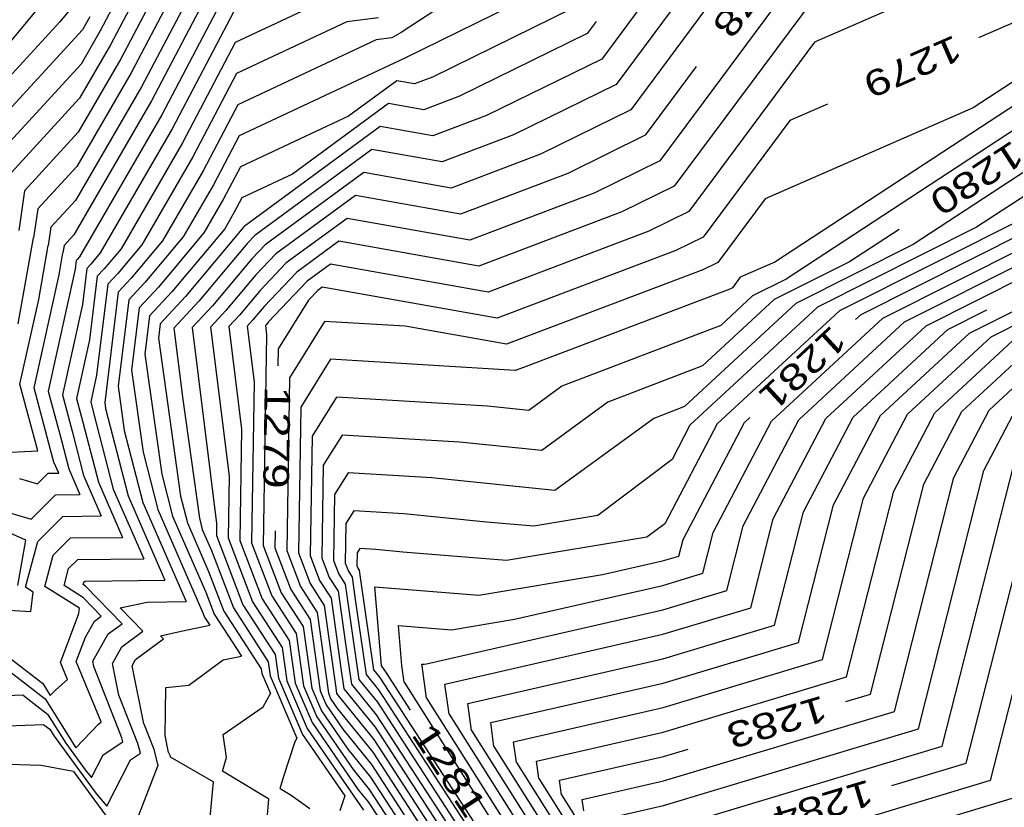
# Model space of a CAD drawing. Header units: feet. Extents: x -19835 to -19507, y 220308 to 220783.
# Tile 25 of 49: x -19604 to -19565, y 220387 to 220418. Entities that reach past the tile are written whole.
import ezdxf

# ---------------------------------------------------------------- set-up
doc = ezdxf.new("R2010")
doc.units = ezdxf.units.FT
doc.header["$LTSCALE"] = 25
doc.header["$MEASUREMENT"] = 0
for name, color, linetype in [('H1_HOEHENLINIEN', 86, 'CONTINUOUS'), ('H1_ZAEHLLIN_TXT', 3, 'CONTINUOUS'), ('H1_ZAEHLLINIEN', 11, 'CONTINUOUS')]:
    doc.layers.add(name, color=color, linetype=linetype)

msp = doc.modelspace()

# ---------------------------------------------------------------- linework, layer by layer
at = {"layer": 'H1_HOEHENLINIEN'}
for p, q in [((-19572.897, 220423.48), (-19579.858, 220414.109)), ((-19575.658, 220423.254), (-19580.985, 220416.083)), ((-19574.278, 220423.367), (-19580.421, 220415.096)), ((-19570.793, 220422.823), (-19578.73, 220412.136)), ((-19596.292, 220419.896), (-19598.861, 220414.999)), ((-19571.756, 220419.781), (-19578.167, 220411.149)), ((-19598.002, 220419.246), (-19599.66, 220416.085)), ((-19597.147, 220419.571), (-19599.261, 220415.542)), ((-19566.607, 220419.41), (-19572.719, 220416.739)), ((-19595.322, 220419.137), (-19598.062, 220413.912)), ((-19582.675, 220419.043), (-19588.604, 220416.134)), ((-19599.712, 220418.596), (-19600.459, 220417.172)), ((-19601.404, 220418.278), (-19602.028, 220417.523)), ((-19592.032, 220418.218), (-19595.218, 220416.724)), ((-19582.112, 220418.057), (-19587.554, 220415.385)), ((-19600.858, 220417.715), (-19601.149, 220417.215)), ((-19595.27, 220417.931), (-19597.663, 220413.369)), ((-19587.498, 220417.939), (-19588.775, 220417.119)), ((-19602.028, 220417.523), (-19605.438, 220413.81)), ((-19601.149, 220417.215), (-19604.928, 220413.101)), ((-19600.459, 220417.172), (-19601.205, 220415.89)), ((-19589.13, 220416.906), (-19589.746, 220416.829)), ((-19588.775, 220417.119), (-19589.13, 220416.906)), ((-19595.218, 220416.724), (-19597.264, 220412.826)), ((-19589.746, 220416.829), (-19595.115, 220414.312)), ((-19572.719, 220416.739), (-19577.603, 220410.162)), ((-19601.205, 220415.89), (-19604.417, 220412.392)), ((-19599.66, 220416.085), (-19601.315, 220413.24)), ((-19588.636, 220416.118), (-19595.064, 220413.105)), ((-19588.617, 220416.132), (-19588.636, 220416.118)), ((-19588.61, 220416.131), (-19588.617, 220416.132)), ((-19588.604, 220416.134), (-19588.61, 220416.131)), ((-19580.985, 220416.083), (-19585.455, 220413.889)), ((-19563.617, 220416.117), (-19566.562, 220414.188)), ((-19599.261, 220415.542), (-19601.37, 220411.914)), ((-19587.554, 220415.385), (-19588.254, 220415.12)), ((-19563.132, 220415.49), (-19574.26, 220408.201)), ((-19598.861, 220414.999), (-19601.425, 220410.589)), ((-19588.939, 220415.242), (-19590.816, 220413.866)), ((-19588.254, 220415.12), (-19588.939, 220415.242)), ((-19580.421, 220415.096), (-19584.406, 220413.14)), ((-19562.648, 220414.864), (-19573.827, 220407.541)), ((-19595.115, 220414.312), (-19596.465, 220411.739)), ((-19598.062, 220413.912), (-19601.26, 220408.412)), ((-19590.816, 220413.866), (-19595.012, 220411.899)), ((-19585.455, 220413.889), (-19587.54, 220413.098)), ((-19579.858, 220414.109), (-19583.356, 220412.392)), ((-19566.562, 220414.188), (-19574.644, 220410.655)), ((-19561.679, 220413.61), (-19568.893, 220408.884)), ((-19601.315, 220413.24), (-19603.397, 220410.973)), ((-19597.663, 220413.369), (-19600.455, 220408.567)), ((-19595.064, 220413.105), (-19596.065, 220411.196)), ((-19589.584, 220413.461), (-19594.866, 220409.588)), ((-19587.54, 220413.098), (-19589.584, 220413.461)), ((-19584.406, 220413.14), (-19587.183, 220412.088)), ((-19597.264, 220412.826), (-19599.65, 220408.722)), ((-19561.194, 220412.983), (-19566.427, 220409.555)), ((-19589.906, 220412.571), (-19594.459, 220409.233)), ((-19587.183, 220412.088), (-19589.906, 220412.571)), ((-19583.356, 220412.392), (-19586.826, 220411.077)), ((-19578.73, 220412.136), (-19581.257, 220410.895)), ((-19601.37, 220411.914), (-19602.886, 220410.264)), ((-19596.465, 220411.739), (-19598.039, 220409.031)), ((-19595.012, 220411.899), (-19595.666, 220410.652)), ((-19590.228, 220411.68), (-19594.051, 220408.877)), ((-19586.826, 220411.077), (-19590.228, 220411.68)), ((-19596.065, 220411.196), (-19597.234, 220409.186)), ((-19570.074, 220406.022), (-19559.795, 220411.184)), ((-19603.397, 220410.973), (-19603.613, 220409.431)), ((-19581.257, 220410.895), (-19586.112, 220409.055)), ((-19578.167, 220411.149), (-19580.208, 220410.147)), ((-19601.425, 220410.589), (-19602.376, 220409.555)), ((-19595.666, 220410.652), (-19596.429, 220409.34)), ((-19574.644, 220410.655), (-19576.476, 220408.188)), ((-19569.232, 220405.878), (-19559.463, 220410.783)), ((-19602.886, 220410.264), (-19603.044, 220409.141)), ((-19580.208, 220410.147), (-19585.755, 220408.044)), ((-19577.603, 220410.162), (-19579.158, 220409.399)), ((-19563.96, 220410.227), (-19571.758, 220406.311)), ((-19568.391, 220405.734), (-19559.131, 220410.383)), ((-19590.873, 220409.9), (-19593.237, 220408.167)), ((-19586.112, 220409.055), (-19590.873, 220409.9)), ((-19602.376, 220409.555), (-19602.475, 220408.85)), ((-19596.429, 220409.34), (-19598.202, 220407.224)), ((-19594.896, 220409.557), (-19597.152, 220406.863)), ((-19594.866, 220409.588), (-19594.896, 220409.557)), ((-19579.158, 220409.399), (-19585.398, 220407.033)), ((-19566.427, 220409.555), (-19572.6, 220406.455)), ((-19566.707, 220405.445), (-19558.467, 220409.582)), ((-19603.639, 220405.8), (-19603.044, 220409.141)), ((-19598.039, 220409.031), (-19599.251, 220407.584)), ((-19597.234, 220409.186), (-19598.726, 220407.404)), ((-19594.735, 220408.943), (-19596.628, 220406.683)), ((-19594.459, 220409.233), (-19594.735, 220408.943)), ((-19594.051, 220408.877), (-19594.574, 220408.328)), ((-19591.195, 220409.009), (-19592.829, 220407.811)), ((-19585.755, 220408.044), (-19591.195, 220409.009)), ((-19568.893, 220408.884), (-19573.442, 220406.6)), ((-19565.865, 220405.301), (-19558.135, 220409.182)), ((-19602.847, 220406.756), (-19602.475, 220408.85)), ((-19600.455, 220408.567), (-19600.825, 220408.125)), ((-19599.65, 220408.722), (-19600.301, 220407.945)), ((-19601.388, 220408.265), (-19601.43, 220407.924)), ((-19601.35, 220408.305), (-19601.388, 220408.265)), ((-19601.26, 220408.412), (-19601.35, 220408.305)), ((-19600.825, 220408.125), (-19600.981, 220407.958)), ((-19594.574, 220408.328), (-19596.103, 220406.503)), ((-19593.237, 220408.167), (-19594.253, 220407.098)), ((-19591.517, 220408.119), (-19592.422, 220407.456)), ((-19585.398, 220407.033), (-19591.517, 220408.119)), ((-19576.476, 220408.188), (-19577.059, 220407.902)), ((-19574.26, 220408.201), (-19575.607, 220407.612)), ((-19601.43, 220407.924), (-19602.477, 220403.187)), ((-19600.981, 220407.958), (-19601.153, 220406.552)), ((-19600.301, 220407.945), (-19600.574, 220407.652)), ((-19592.829, 220407.811), (-19594.092, 220406.484)), ((-19577.059, 220407.902), (-19584.684, 220405.012)), ((-19600.574, 220407.652), (-19600.877, 220405.181)), ((-19599.251, 220407.584), (-19599.76, 220407.038)), ((-19598.726, 220407.404), (-19599.353, 220406.732)), ((-19592.422, 220407.456), (-19593.931, 220405.869)), ((-19575.607, 220407.612), (-19575.913, 220407.201)), ((-19573.827, 220407.541), (-19575.126, 220406.889)), ((-19599.76, 220407.038), (-19600.285, 220402.757)), ((-19598.202, 220407.224), (-19598.946, 220406.425)), ((-19594.253, 220407.098), (-19595.053, 220406.143)), ((-19576.01, 220407.154), (-19583.925, 220404.154)), ((-19575.913, 220407.201), (-19576.01, 220407.154)), ((-19603.576, 220403.463), (-19602.847, 220406.756)), ((-19599.353, 220406.732), (-19599.764, 220403.381)), ((-19597.152, 220406.863), (-19598.132, 220405.812)), ((-19596.628, 220406.683), (-19597.603, 220405.636)), ((-19573.442, 220406.6), (-19577.77, 220402.595)), ((-19575.126, 220406.889), (-19576.363, 220405.744)), ((-19601.153, 220406.552), (-19601.928, 220403.049)), ((-19598.946, 220406.425), (-19599.243, 220404.005)), ((-19596.103, 220406.503), (-19596.891, 220405.658)), ((-19594.092, 220406.484), (-19594.529, 220405.962)), ((-19572.6, 220406.455), (-19577.559, 220401.867)), ((-19571.758, 220406.311), (-19576.503, 220401.921)), ((-19595.053, 220406.143), (-19595.466, 220405.7)), ((-19594.529, 220405.962), (-19594.754, 220405.721)), ((-19593.931, 220405.869), (-19594.004, 220405.782)), ((-19591.744, 220405.899), (-19593.11, 220403.71)), ((-19588.623, 220405.71), (-19591.744, 220405.899)), ((-19574.391, 220402.028), (-19570.074, 220406.022)), ((-19573.335, 220402.082), (-19569.232, 220405.878)), ((-19598.132, 220405.812), (-19598.201, 220405.254)), ((-19597.603, 220405.636), (-19597.256, 220402.866)), ((-19596.891, 220405.658), (-19595.939, 220398.058)), ((-19595.466, 220405.7), (-19594.968, 220401.719)), ((-19594.754, 220405.721), (-19594.482, 220403.55)), ((-19594.004, 220405.782), (-19594.041, 220405.742)), ((-19594.041, 220405.742), (-19593.996, 220405.38)), ((-19584.684, 220405.012), (-19588.623, 220405.71)), ((-19576.363, 220405.744), (-19582.53, 220403.382)), ((-19572.278, 220402.136), (-19568.391, 220405.734)), ((-19570.166, 220402.243), (-19566.707, 220405.445)), ((-19600.877, 220405.181), (-19601.379, 220402.911)), ((-19598.201, 220405.254), (-19597.338, 220399.117)), ((-19593.996, 220405.38), (-19594.128, 220397.206)), ((-19569.11, 220402.297), (-19565.865, 220405.301)), ((-19568.054, 220402.351), (-19565.023, 220405.156)), ((-19565.942, 220402.458), (-19563.339, 220404.867)), ((-19591.517, 220404.429), (-19592.672, 220402.578)), ((-19584.342, 220403.997), (-19591.517, 220404.429)), ((-19599.243, 220404.005), (-19598.795, 220400.819)), ((-19584.326, 220403.995), (-19584.342, 220403.997)), ((-19584.313, 220404.005), (-19584.326, 220403.995)), ((-19583.925, 220404.154), (-19584.313, 220404.005)), ((-19594.482, 220403.55), (-19594.582, 220397.303)), ((-19593.11, 220403.71), (-19593.218, 220397.011)), ((-19602.886, 220400.882), (-19603.576, 220403.463)), ((-19602.477, 220403.187), (-19601.966, 220401.276)), ((-19599.764, 220403.381), (-19599.523, 220401.67)), ((-19582.53, 220403.382), (-19583.82, 220402.441)), ((-19601.928, 220403.049), (-19601.55, 220401.636)), ((-19601.379, 220402.911), (-19601.134, 220401.995)), ((-19600.285, 220402.757), (-19600.251, 220402.521)), ((-19597.256, 220402.866), (-19596.61, 220398.266)), ((-19591.29, 220402.96), (-19592.234, 220401.447)), ((-19585.424, 220402.607), (-19591.29, 220402.96)), ((-19600.251, 220402.521), (-19599.377, 220399.131)), ((-19592.672, 220402.578), (-19592.763, 220396.913)), ((-19583.82, 220402.441), (-19585.424, 220402.607)), ((-19577.77, 220402.595), (-19578.964, 220402.138)), ((-19567.311, 220399.848), (-19565.942, 220402.458)), ((-19566.142, 220400.117), (-19564.886, 220402.512)), ((-19601.134, 220401.995), (-19600.531, 220399.656)), ((-19578.964, 220402.138), (-19582.808, 220399.331)), ((-19576.66, 220397.701), (-19574.391, 220402.028)), ((-19575.491, 220397.969), (-19573.335, 220402.082)), ((-19574.322, 220398.238), (-19572.278, 220402.136)), ((-19571.985, 220398.775), (-19570.166, 220402.243)), ((-19570.817, 220399.043), (-19569.11, 220402.297)), ((-19569.648, 220399.311), (-19568.054, 220402.351)), ((-19601.55, 220401.636), (-19601.107, 220399.918)), ((-19599.523, 220401.67), (-19598.801, 220398.869)), ((-19594.968, 220401.719), (-19595.037, 220397.401)), ((-19576.503, 220401.921), (-19578.533, 220398.048)), ((-19577.559, 220401.867), (-19578.254, 220400.542)), ((-19601.966, 220401.276), (-19601.684, 220400.181)), ((-19592.234, 220401.447), (-19592.308, 220396.816)), ((-19605.159, 220400.758), (-19602.886, 220400.882)), ((-19562.636, 220400.922), (-19565.899, 220388.08)), ((-19598.795, 220400.819), (-19598.224, 220398.606)), ((-19578.254, 220400.542), (-19581.131, 220398.37)), ((-19601.684, 220400.181), (-19601.247, 220399.18)), ((-19568.689, 220390.091), (-19566.142, 220400.117)), ((-19567.759, 220389.421), (-19564.973, 220400.385)), ((-19601.107, 220399.918), (-19600.422, 220398.349)), ((-19590.835, 220400.022), (-19591.358, 220399.185)), ((-19587.588, 220399.827), (-19590.835, 220400.022)), ((-19582.808, 220399.331), (-19587.588, 220399.827)), ((-19569.619, 220390.761), (-19567.311, 220399.848)), ((-19600.531, 220399.656), (-19599.596, 220397.518)), ((-19603.137, 220398.23), (-19602.193, 220399.17)), ((-19602.193, 220399.17), (-19601.247, 220399.18)), ((-19599.377, 220399.131), (-19597.946, 220395.856)), ((-19597.338, 220399.117), (-19597.071, 220398.081)), ((-19591.358, 220399.185), (-19591.399, 220396.621)), ((-19572.41, 220392.772), (-19570.817, 220399.043)), ((-19571.48, 220392.102), (-19569.648, 220399.311)), ((-19604.776, 220398.703), (-19603.137, 220398.23)), ((-19598.801, 220398.869), (-19597.121, 220395.025)), ((-19598.224, 220398.606), (-19596.468, 220394.587)), ((-19590.607, 220398.553), (-19590.919, 220398.053)), ((-19588.67, 220398.436), (-19590.607, 220398.553)), ((-19573.34, 220393.443), (-19571.985, 220398.775)), ((-19602.879, 220397.363), (-19601.905, 220398.333)), ((-19601.905, 220398.333), (-19600.422, 220398.349)), ((-19596.61, 220398.266), (-19596.494, 220397.818)), ((-19585.458, 220398.103), (-19588.67, 220398.436)), ((-19581.131, 220398.37), (-19583.622, 220397.956)), ((-19575.2, 220394.783), (-19574.322, 220398.238)), ((-19603.342, 220397.416), (-19604.979, 220398.122)), ((-19597.071, 220398.081), (-19596.249, 220396.2)), ((-19596.494, 220397.818), (-19596.139, 220397.006)), ((-19595.939, 220398.058), (-19595.947, 220397.596)), ((-19590.919, 220398.053), (-19590.944, 220396.523)), ((-19583.622, 220397.956), (-19585.458, 220398.103)), ((-19578.533, 220398.048), (-19579.231, 220397.521)), ((-19576.13, 220395.454), (-19575.491, 220397.969)), ((-19603.657, 220395.652), (-19603.342, 220397.416)), ((-19602.283, 220396.833), (-19601.617, 220397.497)), ((-19601.617, 220397.497), (-19599.596, 220397.518)), ((-19595.947, 220397.596), (-19594.916, 220394.897)), ((-19579.231, 220397.521), (-19584.688, 220396.615)), ((-19577.06, 220396.124), (-19576.66, 220397.701)), ((-19603.358, 220395.582), (-19602.879, 220397.363)), ((-19595.037, 220397.401), (-19594.172, 220395.134)), ((-19594.582, 220397.303), (-19593.799, 220395.253)), ((-19594.128, 220397.206), (-19593.427, 220395.372)), ((-19590.38, 220397.084), (-19590.481, 220396.922)), ((-19589.752, 220397.046), (-19590.38, 220397.084)), ((-19588.71, 220396.938), (-19589.752, 220397.046)), ((-19602.61, 220395.616), (-19602.283, 220396.833)), ((-19596.139, 220397.006), (-19595.288, 220394.778)), ((-19593.218, 220397.011), (-19592.683, 220395.609)), ((-19592.763, 220396.913), (-19592.311, 220395.728)), ((-19592.308, 220396.816), (-19591.938, 220395.847)), ((-19590.481, 220396.922), (-19590.489, 220396.426)), ((-19584.688, 220396.615), (-19588.71, 220396.938)), ((-19591.399, 220396.621), (-19591.194, 220396.084)), ((-19590.944, 220396.523), (-19590.822, 220396.203)), ((-19590.489, 220396.426), (-19590.45, 220396.322)), ((-19590.45, 220396.322), (-19590.401, 220396.248)), ((-19596.249, 220396.2), (-19595.66, 220394.659)), ((-19591.194, 220396.084), (-19590.945, 220395.701)), ((-19590.822, 220396.203), (-19590.673, 220395.974)), ((-19590.673, 220395.974), (-19590.553, 220395.108)), ((-19590.401, 220396.248), (-19590.362, 220395.967)), ((-19590.362, 220395.967), (-19589.843, 220392.375)), ((-19578.617, 220395.656), (-19577.06, 220396.124)), ((-19603.063, 220395.398), (-19603.358, 220395.582)), ((-19601.264, 220394.774), (-19602.61, 220395.616)), ((-19601.116, 220395.684), (-19601.091, 220395.774)), ((-19601.011, 220395.618), (-19601.116, 220395.684)), ((-19601.091, 220395.774), (-19601.042, 220395.823)), ((-19601.042, 220395.823), (-19597.946, 220395.856)), ((-19599.612, 220394.168), (-19601.011, 220395.618)), ((-19592.683, 220395.609), (-19592.032, 220394.607)), ((-19592.311, 220395.728), (-19591.76, 220394.88)), ((-19591.938, 220395.847), (-19591.489, 220395.154)), ((-19590.945, 220395.701), (-19590.743, 220394.25)), ((-19584.37, 220394.34), (-19578.617, 220395.656)), ((-19603.148, 220394.643), (-19603.063, 220395.398)), ((-19594.172, 220395.134), (-19593.119, 220393.513)), ((-19593.799, 220395.253), (-19592.848, 220393.787)), ((-19593.427, 220395.372), (-19592.576, 220394.06)), ((-19591.489, 220395.154), (-19591.124, 220392.533)), ((-19578.613, 220394.707), (-19576.13, 220395.454)), ((-19604.728, 220394.731), (-19603.148, 220394.643)), ((-19601.288, 220394.558), (-19601.264, 220394.774)), ((-19599.683, 220394.781), (-19598.632, 220395.009)), ((-19598.806, 220393.872), (-19599.683, 220394.781)), ((-19598.632, 220395.009), (-19597.121, 220395.025)), ((-19595.288, 220394.778), (-19593.935, 220392.693)), ((-19594.916, 220394.897), (-19593.663, 220392.966)), ((-19591.76, 220394.88), (-19591.314, 220391.675)), ((-19590.553, 220395.108), (-19590.131, 220392.192)), ((-19578.609, 220393.758), (-19575.2, 220394.783)), ((-19602.004, 220392.665), (-19601.288, 220394.558)), ((-19596.468, 220394.587), (-19596.405, 220394.422)), ((-19596.405, 220394.422), (-19596.2, 220394.106)), ((-19595.66, 220394.659), (-19594.207, 220392.419)), ((-19592.032, 220394.607), (-19591.595, 220391.466)), ((-19587.791, 220392.607), (-19578.613, 220394.707)), ((-19600.149, 220393.774), (-19599.612, 220394.168)), ((-19597.32, 220393.874), (-19596.2, 220394.106)), ((-19592.576, 220394.06), (-19592.242, 220391.66)), ((-19590.743, 220394.25), (-19590.419, 220392.008)), ((-19588.747, 220392.544), (-19588.88, 220394.098)), ((-19588.88, 220394.098), (-19586.82, 220393.933)), ((-19586.82, 220393.933), (-19584.37, 220394.34)), ((-19605.063, 220393.672), (-19602.685, 220391.844)), ((-19600.749, 220392.712), (-19600.149, 220393.774)), ((-19599.617, 220393.276), (-19598.806, 220393.872)), ((-19598.121, 220393.701), (-19597.32, 220393.874)), ((-19598, 220393.575), (-19598.121, 220393.701)), ((-19592.848, 220393.787), (-19592.565, 220391.757)), ((-19587.074, 220391.821), (-19578.609, 220393.758)), ((-19599.987, 220392.623), (-19599.617, 220393.276)), ((-19599.085, 220392.779), (-19598, 220393.575)), ((-19593.119, 220393.513), (-19592.888, 220391.854)), ((-19578.602, 220391.86), (-19573.34, 220393.443)), ((-19593.663, 220392.966), (-19593.535, 220392.048)), ((-19601.728, 220391.996), (-19602.004, 220392.665)), ((-19600.708, 220392.508), (-19600.749, 220392.712)), ((-19599.615, 220389.741), (-19600.708, 220392.508)), ((-19599.739, 220391.397), (-19599.987, 220392.623)), ((-19599.224, 220392.534), (-19599.085, 220392.779)), ((-19598.77, 220390.285), (-19599.224, 220392.534)), ((-19593.935, 220392.693), (-19593.858, 220392.145)), ((-19591.124, 220392.533), (-19590.995, 220391.642)), ((-19588.659, 220391.902), (-19588.747, 220392.544)), ((-19587.96, 220392.538), (-19587.965, 220392.598)), ((-19587.965, 220392.598), (-19587.885, 220392.592)), ((-19587.786, 220391.277), (-19587.96, 220392.538)), ((-19587.885, 220392.592), (-19587.791, 220392.607)), ((-19578.598, 220390.911), (-19572.41, 220392.772)), ((-19594.207, 220392.419), (-19594.182, 220392.241)), ((-19594.182, 220392.241), (-19593.845, 220391.455)), ((-19593.858, 220392.145), (-19592.819, 220389.72)), ((-19590.131, 220392.192), (-19589.654, 220391.603)), ((-19589.843, 220392.375), (-19589.609, 220392.087)), ((-19589.609, 220392.087), (-19584.852, 220384.782)), ((-19578.595, 220389.962), (-19571.48, 220392.102)), ((-19602.685, 220391.844), (-19602.396, 220391.383)), ((-19602.183, 220391.607), (-19601.728, 220391.996)), ((-19593.535, 220392.048), (-19592.602, 220389.871)), ((-19592.888, 220391.854), (-19592.234, 220390.329)), ((-19592.565, 220391.757), (-19592.051, 220390.558)), ((-19591.314, 220391.675), (-19591.283, 220391.459)), ((-19590.419, 220392.008), (-19589.698, 220391.12)), ((-19588.659, 220391.902), (-19584.906, 220385.969)), ((-19586.914, 220390.653), (-19587.074, 220391.821)), ((-19585.296, 220390.328), (-19578.602, 220391.86)), ((-19603.449, 220391.39), (-19605.093, 220391.329)), ((-19603.449, 220391.39), (-19602.504, 220390.663)), ((-19602.396, 220391.383), (-19602.183, 220391.607)), ((-19598.997, 220389.516), (-19599.739, 220391.397)), ((-19594.13, 220390.945), (-19593.845, 220391.455)), ((-19592.242, 220391.66), (-19591.867, 220390.786)), ((-19591.595, 220391.466), (-19591.5, 220391.244)), ((-19591.283, 220391.459), (-19589.832, 220389.669)), ((-19590.995, 220391.642), (-19589.787, 220390.153)), ((-19589.654, 220391.603), (-19585.308, 220384.931)), ((-19595.69, 220389.865), (-19594.13, 220390.945)), ((-19591.5, 220391.244), (-19591.239, 220390.866)), ((-19589.698, 220391.12), (-19585.764, 220385.079)), ((-19587.786, 220391.277), (-19583.477, 220384.466)), ((-19584.407, 220389.582), (-19578.598, 220390.911)), ((-19602.504, 220390.663), (-19601.793, 220389.528)), ((-19592.051, 220390.558), (-19590.638, 220388.508)), ((-19591.867, 220390.786), (-19590.838, 220389.294)), ((-19591.239, 220390.866), (-19589.877, 220389.186)), ((-19586.914, 220390.653), (-19583.013, 220384.487)), ((-19578.587, 220388.064), (-19569.619, 220390.761)), ((-19602.642, 220390.248), (-19605.092, 220390.158)), ((-19602.642, 220390.248), (-19602.413, 220390.072)), ((-19598.77, 220390.285), (-19598.378, 220389.292)), ((-19592.234, 220390.329), (-19590.438, 220387.723)), ((-19589.787, 220390.153), (-19586.676, 220385.376)), ((-19585.169, 220389.405), (-19585.296, 220390.328)), ((-19602.413, 220390.072), (-19602.241, 220389.797)), ((-19602.241, 220389.797), (-19600.63, 220387.591)), ((-19595.559, 220388.981), (-19595.69, 220389.865)), ((-19592.602, 220389.871), (-19590.959, 220387.488)), ((-19583.518, 220388.835), (-19578.595, 220389.962)), ((-19578.583, 220387.114), (-19568.689, 220390.091)), ((-19601.793, 220389.528), (-19601.004, 220388.447)), ((-19600.345, 220389.083), (-19599.576, 220389.582)), ((-19599.576, 220389.582), (-19599.615, 220389.741)), ((-19598.901, 220389.137), (-19598.997, 220389.516)), ((-19593.332, 220388.254), (-19592.908, 220389.561)), ((-19592.908, 220389.561), (-19592.819, 220389.72)), ((-19589.832, 220389.669), (-19587.133, 220385.524)), ((-19585.169, 220389.405), (-19582.084, 220384.528)), ((-19584.297, 220388.78), (-19584.407, 220389.582)), ((-19578.58, 220386.165), (-19567.759, 220389.421)), ((-19600.795, 220388.203), (-19600.345, 220389.083)), ((-19599.284, 220388.889), (-19598.901, 220389.137)), ((-19598.378, 220389.292), (-19598.229, 220388.699)), ((-19590.838, 220389.294), (-19589.966, 220388.218)), ((-19589.877, 220389.186), (-19587.589, 220385.672)), ((-19602.75, 220388.663), (-19604.615, 220388.717)), ((-19601.492, 220388.428), (-19602.75, 220388.663)), ((-19600.202, 220387.092), (-19599.284, 220388.889)), ((-19599.205, 220386.102), (-19598.214, 220388.676)), ((-19598.229, 220388.699), (-19598.213, 220388.689)), ((-19598.214, 220388.676), (-19598.213, 220388.689)), ((-19595.713, 220388.445), (-19595.559, 220388.981)), ((-19584.297, 220388.78), (-19581.62, 220384.549)), ((-19583.424, 220388.156), (-19583.518, 220388.835)), ((-19601.492, 220388.428), (-19600.255, 220386.734)), ((-19601.004, 220388.447), (-19600.795, 220388.203)), ((-19594.144, 220387.505), (-19595.713, 220388.445)), ((-19593.472, 220387.767), (-19593.332, 220388.254)), ((-19590.638, 220388.508), (-19590.011, 220387.735)), ((-19589.966, 220388.218), (-19588.501, 220385.969)), ((-19583.424, 220388.156), (-19581.156, 220384.57)), ((-19581.739, 220387.342), (-19578.587, 220388.064)), ((-19565.899, 220388.08), (-19577.573, 220384.568)), ((-19600.63, 220387.591), (-19600.202, 220387.092)), ((-19593.919, 220387.374), (-19594.144, 220387.505)), ((-19593.472, 220387.767), (-19593.041, 220387.509)), ((-19593.041, 220387.509), (-19592.32, 220386.992)), ((-19590.959, 220387.488), (-19591.156, 220386.907)), ((-19590.438, 220387.723), (-19590.055, 220387.251)), ((-19590.011, 220387.735), (-19588.957, 220386.117)), ((-19593.919, 220387.374), (-19593.975, 220386.739)), ((-19590.055, 220387.251), (-19589.413, 220386.266)), ((-19581.68, 220386.907), (-19581.739, 220387.342)), ((-19580.85, 220386.596), (-19578.583, 220387.114)), ((-19564.968, 220387.41), (-19575.298, 220384.302))]:
    msp.add_line(p, q, dxfattribs=at)
at = {"layer": 'H1_ZAEHLLINIEN'}
for p, q in [((-19595.437, 220420.221), (-19598.462, 220414.455)), ((-19602.209, 220418.875), (-19604.569, 220416.022)), ((-19598.857, 220418.921), (-19600.06, 220416.629)), ((-19589.651, 220417.679), (-19590.889, 220417.524)), ((-19590.889, 220417.524), (-19595.167, 220415.518)), ((-19581.202, 220417.536), (-19581.548, 220417.07)), ((-19564.89, 220417.54), (-19566.354, 220416.9)), ((-19581.548, 220417.07), (-19586.505, 220414.637)), ((-19600.06, 220416.629), (-19601.26, 220414.565)), ((-19577.313, 220415.789), (-19579.294, 220413.122)), ((-19595.167, 220415.518), (-19596.864, 220412.282)), ((-19586.505, 220414.637), (-19587.897, 220414.109)), ((-19601.26, 220414.565), (-19603.907, 220411.682)), ((-19598.462, 220414.455), (-19601.48, 220409.264)), ((-19589.262, 220414.351), (-19592.996, 220411.613)), ((-19587.897, 220414.109), (-19589.262, 220414.351)), ((-19572.218, 220414.337), (-19573.681, 220413.697)), ((-19573.681, 220413.697), (-19577.04, 220409.175)), ((-19579.294, 220413.122), (-19582.307, 220411.644)), ((-19596.864, 220412.282), (-19598.845, 220408.876)), ((-19592.996, 220411.613), (-19594.96, 220410.693)), ((-19582.307, 220411.644), (-19586.469, 220410.066)), ((-19590.551, 220410.79), (-19593.644, 220408.522)), ((-19586.469, 220410.066), (-19590.551, 220410.79)), ((-19570.916, 220406.167), (-19561.494, 220410.898)), ((-19594.96, 220410.693), (-19595.266, 220410.109)), ((-19595.266, 220410.109), (-19595.624, 220409.495)), ((-19601.48, 220409.264), (-19601.865, 220408.845)), ((-19595.624, 220409.495), (-19597.677, 220407.044)), ((-19569.438, 220409.471), (-19571.36, 220408.213)), ((-19598.845, 220408.876), (-19599.776, 220407.765)), ((-19577.04, 220409.175), (-19578.109, 220408.65)), ((-19602.056, 220407.713), (-19601.905, 220408.56)), ((-19601.865, 220408.845), (-19601.905, 220408.56)), ((-19593.644, 220408.522), (-19594.413, 220407.713)), ((-19578.109, 220408.65), (-19585.041, 220406.023)), ((-19571.36, 220408.213), (-19574.284, 220406.744)), ((-19599.776, 220407.765), (-19600.167, 220407.345)), ((-19603.026, 220403.325), (-19602.056, 220407.713)), ((-19600.167, 220407.345), (-19600.6, 220403.809)), ((-19594.413, 220407.713), (-19595.578, 220406.323)), ((-19597.677, 220407.044), (-19598.539, 220406.119)), ((-19592.015, 220407.1), (-19592.374, 220406.722)), ((-19591.84, 220407.229), (-19592.015, 220407.1)), ((-19585.041, 220406.023), (-19591.84, 220407.229)), ((-19592.374, 220406.722), (-19593.548, 220404.841)), ((-19574.284, 220406.744), (-19577.067, 220404.17)), ((-19595.578, 220406.323), (-19596.178, 220405.679)), ((-19567.549, 220405.589), (-19566.034, 220406.35)), ((-19598.539, 220406.119), (-19598.722, 220404.629)), ((-19571.126, 220405.972), (-19570.916, 220406.167)), ((-19596.178, 220405.679), (-19595.454, 220399.889)), ((-19571.222, 220402.19), (-19567.549, 220405.589)), ((-19593.548, 220404.841), (-19593.559, 220404.174)), ((-19566.998, 220402.405), (-19564.181, 220405.012)), ((-19598.722, 220404.629), (-19598.066, 220399.968)), ((-19577.067, 220404.17), (-19580.747, 220402.76)), ((-19600.6, 220403.809), (-19600.829, 220402.773)), ((-19602.383, 220400.916), (-19603.026, 220403.325)), ((-19600.829, 220402.773), (-19600.718, 220402.355)), ((-19580.747, 220402.76), (-19583.314, 220400.886)), ((-19568.479, 220399.58), (-19566.998, 220402.405)), ((-19600.718, 220402.355), (-19599.954, 220399.394)), ((-19575.447, 220401.974), (-19575.237, 220402.169)), ((-19573.154, 220398.506), (-19571.222, 220402.19)), ((-19577.828, 220397.433), (-19575.447, 220401.974)), ((-19591.062, 220401.491), (-19591.796, 220400.316)), ((-19586.506, 220401.217), (-19591.062, 220401.491)), ((-19602.261, 220400.443), (-19602.383, 220400.916)), ((-19583.314, 220400.886), (-19586.506, 220401.217)), ((-19566.829, 220388.751), (-19563.805, 220400.653)), ((-19602.072, 220400.011), (-19602.261, 220400.443)), ((-19591.796, 220400.316), (-19591.854, 220396.718)), ((-19603.596, 220399.805), (-19602.888, 220399.601)), ((-19602.888, 220399.601), (-19602.48, 220400.007)), ((-19602.48, 220400.007), (-19602.072, 220400.011)), ((-19598.066, 220399.968), (-19597.648, 220398.343)), ((-19595.454, 220399.889), (-19595.492, 220397.498)), ((-19599.954, 220399.394), (-19598.771, 220396.687)), ((-19570.549, 220391.432), (-19568.479, 220399.58)), ((-19597.648, 220398.343), (-19596.358, 220395.393)), ((-19574.27, 220394.113), (-19573.154, 220398.506)), ((-19595.492, 220397.498), (-19594.544, 220395.015)), ((-19593.662, 220397.775), (-19593.673, 220397.108)), ((-19577.991, 220396.794), (-19577.828, 220397.433)), ((-19593.673, 220397.108), (-19593.055, 220395.491)), ((-19601.687, 220396.304), (-19601.33, 220396.66)), ((-19601.33, 220396.66), (-19598.771, 220396.687)), ((-19591.854, 220396.718), (-19591.566, 220395.966)), ((-19578.62, 220396.605), (-19577.991, 220396.794)), ((-19601.863, 220395.65), (-19601.687, 220396.304)), ((-19580.949, 220396.072), (-19578.62, 220396.605)), ((-19591.566, 220395.966), (-19591.217, 220395.427)), ((-19585.754, 220395.274), (-19580.949, 220396.072)), ((-19601.103, 220395.175), (-19601.863, 220395.65)), ((-19589.535, 220392.551), (-19589.795, 220395.599)), ((-19589.795, 220395.599), (-19585.754, 220395.274)), ((-19600.418, 220394.464), (-19601.103, 220395.175)), ((-19596.358, 220395.393), (-19596.032, 220394.54)), ((-19593.055, 220395.491), (-19592.304, 220394.334)), ((-19591.217, 220395.427), (-19590.933, 220393.392)), ((-19594.544, 220395.015), (-19593.391, 220393.24)), ((-19600.681, 220394.271), (-19600.418, 220394.464)), ((-19596.032, 220394.54), (-19594.974, 220392.91)), ((-19601.034, 220393.648), (-19600.681, 220394.271)), ((-19592.304, 220394.334), (-19591.918, 220391.563)), ((-19578.606, 220392.809), (-19574.27, 220394.113)), ((-19601.392, 220392.701), (-19601.034, 220393.648)), ((-19593.391, 220393.24), (-19593.212, 220391.951)), ((-19590.933, 220393.392), (-19590.707, 220391.825)), ((-19595.688, 220392.762), (-19594.974, 220392.91)), ((-19604.256, 220392.531), (-19602.594, 220391.253)), ((-19600.426, 220390.36), (-19601.392, 220392.701)), ((-19597.02, 220391.785), (-19595.688, 220392.762)), ((-19589.531, 220392.526), (-19589.535, 220392.551)), ((-19589.531, 220392.526), (-19589.387, 220392.298)), ((-19586.185, 220391.075), (-19578.606, 220392.809)), ((-19589.387, 220392.298), (-19588.419, 220390.812)), ((-19597.934, 220389.835), (-19597.914, 220391.695)), ((-19597.914, 220391.695), (-19597.02, 220391.785)), ((-19593.212, 220391.951), (-19592.418, 220390.1)), ((-19590.707, 220391.825), (-19589.743, 220390.636)), ((-19591.918, 220391.563), (-19591.684, 220391.015)), ((-19571.506, 220391.144), (-19570.549, 220391.432)), ((-19602.594, 220391.253), (-19601.404, 220389.351)), ((-19591.684, 220391.015), (-19591.038, 220390.08)), ((-19586.042, 220390.029), (-19586.185, 220391.075)), ((-19589.743, 220390.636), (-19586.22, 220385.227)), ((-19601.404, 220389.351), (-19600.525, 220390.275)), ((-19600.525, 220390.275), (-19600.426, 220390.36)), ((-19597.801, 220389.174), (-19597.934, 220389.835)), ((-19592.418, 220390.1), (-19590.237, 220386.937)), ((-19591.038, 220390.08), (-19589.921, 220388.702)), ((-19586.042, 220390.029), (-19582.549, 220384.507)), ((-19597.801, 220389.174), (-19597.759, 220389.068)), ((-19597.759, 220389.068), (-19597.743, 220389.004)), ((-19597.743, 220389.004), (-19596.066, 220388.032)), ((-19582.629, 220388.089), (-19578.591, 220389.013)), ((-19578.591, 220389.013), (-19577.634, 220389.3)), ((-19589.921, 220388.702), (-19588.045, 220385.821)), ((-19569.715, 220387.882), (-19566.829, 220388.751)), ((-19596.188, 220386.641), (-19596.066, 220388.032)), ((-19582.552, 220387.532), (-19582.629, 220388.089)), ((-19582.552, 220387.532), (-19580.691, 220384.59))]:
    msp.add_line(p, q, dxfattribs=at)

# ---------------------------------------------------------------- texts
at = {"layer": 'H1_ZAEHLLIN_TXT', "width": 1.333333}
for s, rotation, p in [('1278', 233.4, (-19574.376, 220420.583)), ('1279', 203.6, (-19567.287, 220417.038)), ('1280', 213.2, (-19565.028, 220412.958)), ('1281', 222.8, (-19572.053, 220405.796)), ('1279', 269.1, (-19594.072, 220403.382)), ('1283', 196.7, (-19572.416, 220391.392)), ('1281', 303.1, (-19588.402, 220389.869)), ('1284', 196.7, (-19570.625, 220388.131))]:
    msp.add_text(s, height=1, rotation=rotation, dxfattribs=at).set_placement(p)

doc.saveas('drawing.dxf')
